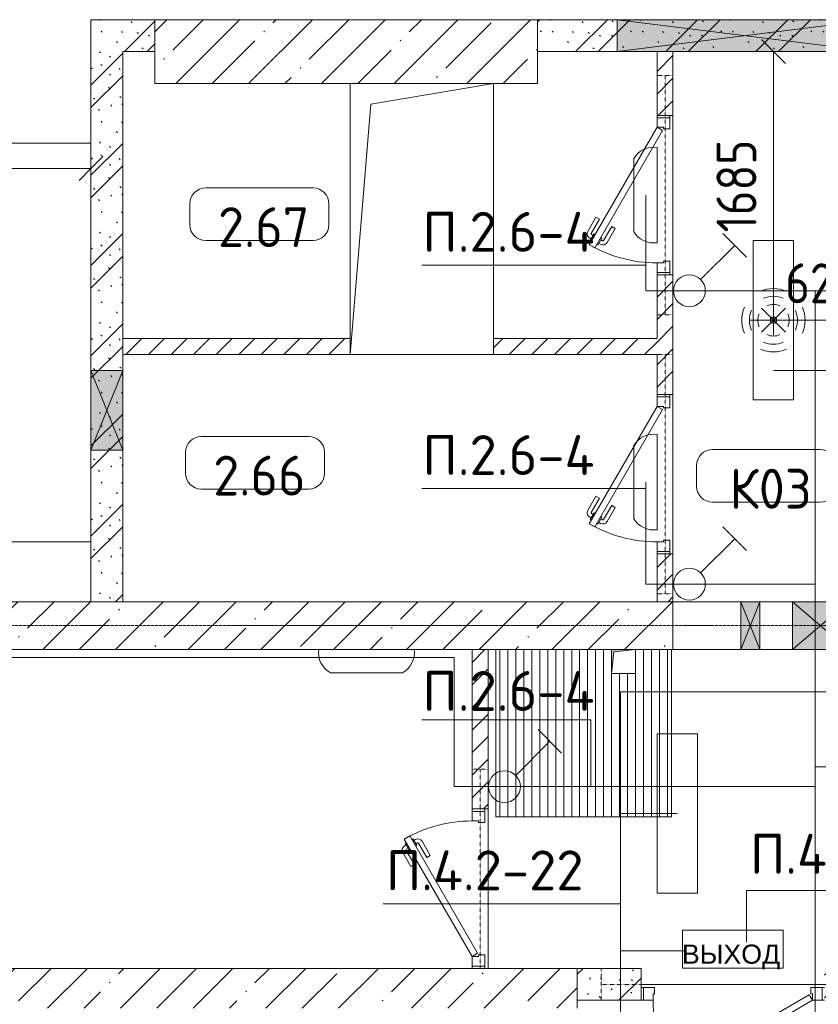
# Model space of a CAD drawing. Header units: millimetres. Extents: x -32229 to 288056, y -13689 to 125138.
# Tile 138 of 193: x 29888 to 34897, y 91675 to 97850. Entities that reach past the tile are written whole.
import ezdxf

# ---------------------------------------------------------------- set-up
doc = ezdxf.new("R2010")
doc.units = ezdxf.units.MM
doc.linetypes.add('3_ Штрих_ 1 х 1 мм', pattern=[2, 1, -1])
doc.linetypes.add('ADSK_Линия сетки', pattern=[25, 20, -2.5, 0, -2.5])
for name, color, linetype, lineweight in [('A-ANNO-DIMS', 7, 'Continuous', 9), ('A-ANNO-DIMS-200', 7, 'Continuous', 9), ('A-ANNO-NOTE', 7, 'Continuous', 18), ('A-AREA-IDEN', 7, 'Continuous', 9), ('A-DETL-THIN', 7, 'Continuous', 9), ('A-DOOR', 7, 'Continuous', 18), ('A-DOOR-FRAM', 7, 'Continuous', 9), ('A-DOOR-OPNG', 7, 'Continuous', 18), ('A-FLOR', 7, 'Continuous', 18), ('A-GLAZ', 7, 'Continuous', 18), ('A-WALL', 7, 'Continuous', 18), ('A-WALL-PATT', 7, 'Continuous', 40), ('C-PRKG', 7, 'Continuous', 18), ('G-ANNO-TEXT', 7, 'Continuous', 9), ('I-WALL', 7, 'Continuous', 18), ('M-EQPM', 7, 'Continuous', 18), ('S-BEAM', 7, 'Continuous', 18), ('S-COLS', 7, 'Continuous', 18), ('S-GRID', 7, 'Continuous', 9)]:
    doc.layers.add(name, color=color, linetype=linetype, lineweight=lineweight)
doc.layers.add('A-DETL', color=7, linetype='Continuous', lineweight=9, true_color=0x00a600)
doc.styles.add('Arial', font='arial.ttf', dxfattribs={"height": 120})
doc.styles.add('GOST Common_3', font='GOST_Common.ttf', dxfattribs={"width": 0.9, "height": 250})
doc.styles.add('GOST Common_4', font='GOST_Common.ttf', dxfattribs={"height": 250})
doc.styles.add('ISOCPEUR', font='isocpeur.ttf', dxfattribs={"height": 250})
doc.dimstyles.new('ГОСТ_2_5_мм2_1', dxfattribs={"dimscale": 304.8, "dimtxt": 251.428749, "dimasz": 0.492126, "dimexe": 0.492126, "dimexo": 0.656168, "dimgap": 0.098425, "dimtad": 1, "dimdec": 0, "dimdsep": 46, "dimtxsty": 'GOST Common_3', "dimblk1": 'OBLIQUE', "dimblk2": 'OBLIQUE', "dimsah": 1, "dimcen": 0.09, "dimazin": 2, "dimtfac": 1, "dimtdec": 4, "dimtix": 1, "dimtmove": 0, "dimatfit": 3, "dimfxl": 1, "dimtvp": 1, "dimtolj": 1, "dimtzin": 0, "dimarcsym": 2})
pattern_1 = [(135, (300.56, 377.28), (-565.6854, 6e-14), [10, -790]), (135, (349.8, 474.73), (-565.6854, 6e-14), [10, -790]), (135, (423.93, 473.06), (-565.6854, 6e-14), [10, -790]), (135, (229.92, 447.9), (-565.6854, 6e-14), [10, -790]), (135, (155.08, 447.9), (-565.6854, 6e-14), [10, -790]), (135, (114.9, 369.03), (-565.6854, 6e-14), [10, -790]), (135, (132.43, 285.8), (-565.6854, 6e-14), [10, -790]), (135, (214.66, 322), (-565.6854, 6e-14), [10, -790]), (135, (198.16, 261.88), (-565.6854, 6e-14), [10, -790]), (135, (45.2, 272.9), (-565.6854, 6e-14), [10, -790]), (135, (42.32, 336.16), (-565.6854, 6e-14), [10, -790]), (135, (92.26, 192.24), (-565.6854, 6e-14), [10, -790]), (135, (7.07, 149.2), (-565.6854, 6e-14), [10, -790]), (135, (80.6, 95.1), (-565.6854, 6e-14), [10, -790]), (135, (79.53, 36.94), (-565.6854, 6e-14), [10, -790]), (135, (153.87, 74.56), (-565.6854, 6e-14), [10, -790]), (135, (228.35, 124.8), (-565.6854, 6e-14), [10, -790]), (135, (279.75, 180.4), (-565.6854, 6e-14), [10, -790]), (135, (282.9, 31.63), (-565.6854, 6e-14), [10, -790]), (135, (377.38, 53.45), (-565.6854, 6e-14), [10, -790]), (135, (352.28, 102.7), (-565.6854, 6e-14), [10, -790]), (135, (354.05, 0), (-565.6854, 6e-14), [10, -790]), (135, (553.23, 16.45), (-565.6854, 6e-14), [10, -790]), (135, (542.38, 63.45), (-565.6854, 6e-14), [10, -790]), (135, (536.58, 239.3), (-565.6854, 6e-14), [10, -790]), (135, (475.85, 203.9), (-565.6854, 6e-14), [10, -790]), (135, (475.85, 316.54), (-565.6854, 6e-14), [10, -790]), (135, (520.8, 408.7), (-565.6854, 6e-14), [10, -790]), (135, (551.1, 470.8), (-565.6854, 6e-14), [10, -790]), (135, (235.25, 537.93), (-565.6854, 6e-14), [10, -790]), (135, (407.25, 547.65), (-565.6854, 6e-14), [10, -790]), (135, (94.5, 558.6), (-565.6854, 6e-14), [10, -790]), (135, (46.4, 532.3), (-565.6854, 6e-14), [10, -790]), (135, (85.56, 465.04), (-565.6854, 6e-14), [10, -790]), (135, (355.53, 181.14), (-565.6854, 6e-14), [10, -790]), (135, (362.23, 243.6), (-565.6854, 6e-14), [10, -790]), (135, (413.45, 344.1), (-565.6854, 6e-14), [10, -790]), (135, (286.3, 273.25), (-565.6854, 6e-14), [10, -790]), (135, (423.02, 263.72), (-565.6854, 6e-14), [10, -790]), (135, (162.94, 190.2), (-565.6854, 6e-14), [10, -790]), (135, (470.25, 120.93), (-565.6854, 6e-14), [10, -790]), (135, (484.48, 9.78), (-565.6854, 6e-14), [10, -790]), (45, (0, 212.13), (-565.6854, 0), []), (45, (212.13, 0), (-565.6854, 0), []), (45, (353.55, 0), (-565.6854, 0), []), (45, (0, 353.55), (-565.6854, 0), [])]
pattern_2 = [(45, (0, 0), (-70.71068, 70.71068), [])]
pattern_3 = [(45, (0, 0), (-228.0985, 228.0985), []), (45, (228.1, 0), (-228.0985, 228.0985), [403.225, -80.645, 6.706, -73.939])]

# ---------------------------------------------------------------- blocks, each defined once
blk = doc.blocks.new('АР_Дверь однопольная - 1000х2100h_850__Кладовая-4711845--02 ЭО')
at = {"layer": 'A-DOOR', "color": 253, "lineweight": 13, "true_color": 0xaaaaaa}
for p, q in [((-311.1, 475), (-331.1, 440.4)), ((-331.1, 440.4), (405, 15.4)), ((425, 50), (-311.1, 475)), ((405, 15.4), (425, 50))]:
    blk.add_line(p, q, dxfattribs=at)
at = {"layer": 'A-DOOR', "color": 253, "lineweight": 5, "true_color": 0xaaaaaa}
for p, q in [((-289.5, 462.5), (-285.5, 469.4)), ((-285.5, 469.4), (-242.2, 444.4)), ((-274.6, 463.2), (-268.6, 473.6)), ((-253, 450.7), (-247, 461.1)), ((-242.2, 444.4), (-246.2, 437.5)), ((-151.4, 411.7), (-240.2, 462.9)), ((-138.9, 433.3), (-227.7, 484.6)), ((-151.4, 411.7), (-138.9, 433.3)), ((-309.5, 427.9), (-313.5, 420.9)), ((-313.5, 420.9), (-270.2, 395.9)), ((-302.6, 414.7), (-308.7, 404.3)), ((-281, 402.2), (-287, 391.8)), ((-196.4, 333.7), (-285.2, 385)), ((-270.2, 395.9), (-266.2, 402.9)), ((-208.9, 312.1), (-297.7, 363.3)), ((-196.4, 333.7), (-208.9, 312.1))]:
    blk.add_line(p, q, dxfattribs=at)
for centre, radius, start, end in [((425, 50), 850, 150, 180), ((-242.7, 458.6), 30, 60, 150), ((-242.7, 458.6), 4.99, 60, 150), ((-282.7, 389.3), 30, 150, 240), ((-282.7, 389.3), 4.99, 150, 240)]:
    blk.add_arc(centre, radius, start, end, dxfattribs=at)
at = {"layer": 'A-DOOR-FRAM', "color": 253, "lineweight": 13, "true_color": 0xaaaaaa}
for p, q in [((-485, 50), (-500, 50)), ((-425, 50), (-485, 50)), ((-485, 50), (-485, -30)), ((-425, 10), (-425, 50)), ((-415, 10), (-425, 10)), ((-415, -30), (-415, 10)), ((425, 10), (415, 10)), ((415, 10), (415, -30)), ((485, 50), (425, 50)), ((425, 50), (425, 10)), ((485, -30), (485, 50)), ((485, 50), (500, 50)), ((-485, -30), (-500, -30)), ((-485, -30), (-415, -30)), ((415, -30), (485, -30)), ((485, -30), (500, -30))]:
    blk.add_line(p, q, dxfattribs=at)
blk = doc.blocks.new('АР_Дверь однопольная - 1000х2100h_850__Кладовая-4711492--02 ЭО')
at = {"layer": 'A-DOOR', "color": 253, "lineweight": 13, "true_color": 0xaaaaaa}
for p, q in [((311.1, 475), (-425, 50)), ((-405, 15.4), (331.1, 440.4)), ((331.1, 440.4), (311.1, 475)), ((-425, 50), (-405, 15.4))]:
    blk.add_line(p, q, dxfattribs=at)
at = {"layer": 'A-DOOR', "color": 253, "lineweight": 5, "true_color": 0xaaaaaa}
for p, q in [((138.9, 433.3), (227.7, 484.6)), ((151.4, 411.7), (138.9, 433.3)), ((151.4, 411.7), (240.2, 462.9)), ((285.5, 469.4), (242.2, 444.4)), ((242.2, 444.4), (246.2, 437.5)), ((253, 450.7), (247, 461.1)), ((274.6, 463.2), (268.6, 473.6)), ((289.5, 462.5), (285.5, 469.4)), ((196.4, 333.7), (285.2, 385)), ((270.2, 395.9), (266.2, 402.9)), ((313.5, 420.9), (270.2, 395.9)), ((281, 402.2), (287, 391.8)), ((302.6, 414.7), (308.7, 404.3)), ((309.5, 427.9), (313.5, 420.9)), ((196.4, 333.7), (208.9, 312.1)), ((208.9, 312.1), (297.7, 363.3))]:
    blk.add_line(p, q, dxfattribs=at)
for centre, radius, start, end in [((242.7, 458.6), 30, 30, 120), ((242.7, 458.6), 4.99, 30, 120), ((-425, 50), 850, 360, 30), ((282.7, 389.3), 4.99, 300, 30), ((282.7, 389.3), 30, 300, 30)]:
    blk.add_arc(centre, radius, start, end, dxfattribs=at)
at = {"layer": 'A-DOOR-FRAM', "color": 253, "lineweight": 13, "true_color": 0xaaaaaa}
for p, q in [((-485, 50), (-500, 50)), ((-425, 50), (-485, 50)), ((-485, 50), (-485, -30)), ((-425, 10), (-425, 50)), ((-415, 10), (-425, 10)), ((-415, -30), (-415, 10)), ((425, 10), (415, 10)), ((415, 10), (415, -30)), ((485, 50), (425, 50)), ((425, 50), (425, 10)), ((485, -30), (485, 50)), ((485, 50), (500, 50)), ((-485, -30), (-500, -30)), ((-485, -30), (-415, -30)), ((415, -30), (485, -30)), ((485, -30), (500, -30))]:
    blk.add_line(p, q, dxfattribs=at)
blk = doc.blocks.new('АР_Дверь однопольная - 1150х2100h_кл_ коридор-4725531--02 ЭО')
at = {"layer": 'A-DOOR', "color": 253, "lineweight": 13, "true_color": 0xaaaaaa}
for p, q in [((366, 600), (-500, 100)), ((-480, 65.4), (386, 565.4)), ((386, 565.4), (366, 600)), ((-500, 100), (-480, 65.4))]:
    blk.add_line(p, q, dxfattribs=at)
at = {"layer": 'A-DOOR', "color": 253, "lineweight": 5, "true_color": 0xaaaaaa}
for p, q in [((193.8, 558.3), (282.6, 609.6)), ((206.3, 536.7), (193.8, 558.3)), ((206.3, 536.7), (295.1, 587.9)), ((340.4, 594.4), (297.1, 569.4)), ((297.1, 569.4), (301.1, 562.5)), ((307.9, 575.7), (301.9, 586.1)), ((329.5, 588.2), (323.5, 598.6)), ((344.4, 587.5), (340.4, 594.4)), ((251.3, 458.7), (340.1, 510)), ((325.1, 520.9), (321.1, 527.9)), ((368.4, 545.9), (325.1, 520.9)), ((335.9, 527.2), (341.9, 516.8)), ((357.5, 539.7), (363.6, 529.3)), ((364.4, 552.9), (368.4, 545.9)), ((251.3, 458.7), (263.8, 437.1)), ((263.8, 437.1), (352.6, 488.3))]:
    blk.add_line(p, q, dxfattribs=at)
for centre, radius, start, end in [((297.6, 583.6), 30, 30, 120), ((297.6, 583.6), 4.99, 30, 120), ((-500, 100), 1000, 360, 30), ((337.6, 514.3), 4.99, 300, 30), ((337.6, 514.3), 30, 300, 30)]:
    blk.add_arc(centre, radius, start, end, dxfattribs=at)
at = {"layer": 'A-DOOR-FRAM', "color": 253, "lineweight": 13, "true_color": 0xaaaaaa}
for p, q in [((-560, 100), (-575, 100)), ((-500, 100), (-560, 100)), ((-560, 100), (-560, 20)), ((-500, 60), (-500, 100)), ((560, 100), (500, 100)), ((500, 100), (500, 60)), ((560, 20), (560, 100)), ((560, 100), (575, 100)), ((-560, 20), (-575, 20)), ((-560, 20), (-490, 20)), ((-490, 60), (-500, 60)), ((-490, 20), (-490, 60)), ((500, 60), (490, 60)), ((490, 60), (490, 20)), ((490, 20), (560, 20)), ((560, 20), (575, 20))]:
    blk.add_line(p, q, dxfattribs=at)
blk = doc.blocks.new('КР_Колонна_ЖБ_Прямоугольная - 400x2400h_B40-V19--02 ЭО')
at = {"layer": 'S-COLS', "lineweight": 5, "true_color": 0xaaaaaa}
h = blk.add_hatch(dxfattribs=at)
h.set_pattern_fill('FP_15', color=253, style=0, pattern_type=2)
h.set_pattern_definition([(315, (-97650, 31935.3), (228.0985, 228.0985), []), (315, (-97650, 31707.2), (228.0985, 228.0985), [403.225, -80.645, 6.706, -73.939])])
h.paths.add_polyline_path([(-200, -925), (-200, -1200), (200, -1200), (200, 1200), (-200, 1200), (-200, -25)])
at = {"layer": 'S-COLS', "color": 253, "lineweight": 15, "true_color": 0xaaaaaa}
for p, q in [((200, 1200), (-200, 1200)), ((-200, 1200), (-200, -25)), ((200, -1200), (200, 1200)), ((-200, -925), (-200, -1200)), ((-200, -1200), (200, -1200))]:
    blk.add_line(p, q, dxfattribs=at)
blk = doc.blocks.new('КР-Проем - Настраиваемый-1583826--02 ЭО')
at = {"layer": 'A-DOOR-OPNG', "color": 253, "lineweight": 13, "true_color": 0xaaaaaa}
for p, q in [((-625, 150), (-475, 150)), ((-475, 150), (-125, 150)), ((-125, 150), (80, 150)), ((80, 150), (200, 150)), ((200, 150), (625, 150)), ((-625, -150), (-475, -150)), ((-475, -150), (-125, -150)), ((-125, -150), (80, -150)), ((80, -150), (200, -150)), ((200, -150), (625, -150))]:
    blk.add_line(p, q, dxfattribs=at)
blk = doc.blocks.new('АР_Машиноместо - 5300x2500_С-V33--02 ЭО')
at = {"layer": 'C-PRKG', "color": 253, "lineweight": 13, "true_color": 0xaaaaaa}
for p, q in [((0, 0), (0, -5300)), ((2500, 0), (2500, -5300))]:
    blk.add_line(p, q, dxfattribs=at)
blk = doc.blocks.new('АР_Приямок - ПР-2_1050х1100-2630290--02 ЭО')
at = {"layer": 'M-EQPM', "lineweight": 5, "true_color": 0xaaaaaa}
h = blk.add_hatch(dxfattribs=at)
h.set_pattern_fill('FP_31', color=253, style=0, pattern_type=2)
h.set_pattern_definition([(90, (0, 0), (-50, 3e-15), [])])
h.paths.add_polyline_path([(1100, -525), (1100, 525), (875, 525), (875, 375), (725, 375), (725, 525), (0, 525), (0, -525), (910, -525)])
at = {"layer": 'M-EQPM', "color": 253, "lineweight": 13, "true_color": 0xaaaaaa}
for p, q in [((0, -525), (0, 525)), ((1100, 525), (1100, -525)), ((1100, -525), (0, -525))]:
    blk.add_line(p, q, dxfattribs=at)
blk = doc.blocks.new('АР_Отверстие прямоугольное - ОВВ-3648192--02 ЭО')
at = {"layer": 'A-GLAZ', "lineweight": 13, "true_color": 0xf0f0f0}
blk.add_hatch(color=7, dxfattribs=at).paths.add_polyline_path([(-675, 100), (-675, -100), (925, -100), (925, 100)])
at = {"layer": 'A-GLAZ', "color": 253, "lineweight": 5, "true_color": 0xaaaaaa}
for p, q in [((925, 100), (-675, -100)), ((-675, 100), (925, -100))]:
    blk.add_line(p, q, dxfattribs=at)
at = {"layer": 'A-GLAZ', "color": 253, "lineweight": 13, "true_color": 0xaaaaaa}
for p, q in [((925, 100), (-675, 100)), ((-675, 100), (-675, -100)), ((-675, 100), (-675, -100)), ((925, -100), (925, 100)), ((925, 100), (925, -100)), ((-675, -100), (925, -100))]:
    blk.add_line(p, q, dxfattribs=at)
blk = doc.blocks.new('АР_Отверстие прямоугольное - ЭОМ-3288621--02 ЭО')
at = {"layer": 'A-GLAZ', "lineweight": 13, "true_color": 0xf0f0f0}
blk.add_hatch(color=7, dxfattribs=at).paths.add_polyline_path([(375, -100), (375, 100), (-125, 100), (-125, -100)])
at = {"layer": 'A-GLAZ', "color": 253, "lineweight": 5, "true_color": 0xaaaaaa}
for p, q in [((375, 100), (-125, -100)), ((-125, 100), (375, -100))]:
    blk.add_line(p, q, dxfattribs=at)
at = {"layer": 'A-GLAZ', "color": 253, "lineweight": 13, "true_color": 0xaaaaaa}
for p, q in [((375, 100), (-125, 100)), ((-125, 100), (-125, -100)), ((-125, 100), (-125, -100)), ((375, -100), (375, 100)), ((375, 100), (375, -100)), ((-125, -100), (375, -100))]:
    blk.add_line(p, q, dxfattribs=at)
blk = doc.blocks.new('АР_Канал вертикальный прямоугольный - ОВ-6409221--02 ЭО')
at = {"layer": 'M-EQPM', "color": 253, "lineweight": 13, "true_color": 0xaaaaaa}
for p, q in [((450, 850), (-450, 850)), ((-450, 850), (-450, -850)), ((-450, -850), (-450, 850)), ((-450, 850), (450, 850)), ((-320, 720), (450, 850)), ((450, -850), (450, 850)), ((450, 850), (450, -850)), ((-450, -850), (-320, 720)), ((-450, -850), (450, -850)), ((450, -850), (-450, -850))]:
    blk.add_line(p, q, dxfattribs=at)
blk = doc.blocks.new('АР_Канал вертикальный прямоугольный - ВК-V88--02 ЭО')
at = {"layer": 'M-EQPM', "lineweight": 13, "true_color": 0xe2e2e2}
blk.add_hatch(color=254, dxfattribs=at).paths.add_polyline_path([(-75, -75), (-60, 60), (75, 75), (-75, 75)])
at = {"layer": 'M-EQPM', "color": 253, "lineweight": 13, "true_color": 0xaaaaaa}
for p, q in [((75, 75), (-75, 75)), ((-75, 75), (-75, -75)), ((75, 75), (-75, 75)), ((-75, 75), (-75, -75)), ((-75, -75), (-75, 75)), ((-75, 75), (75, 75)), ((-60, 60), (75, 75)), ((-60, 60), (75, 75)), ((75, -75), (75, 75)), ((75, 75), (75, -75)), ((-75, -75), (-60, 60)), ((-75, -75), (-60, 60)), ((-75, -75), (75, -75)), ((75, -75), (-75, -75))]:
    blk.add_line(p, q, dxfattribs=at)
blk = doc.blocks.new('АР_Отверстие прямоугольное - ОВВ-3859006--02 ЭО')
at = {"layer": 'A-GLAZ', "lineweight": 13, "true_color": 0xf0f0f0}
blk.add_hatch(color=7, dxfattribs=at).paths.add_polyline_path([(300, -150), (300, 150), (-50, 150), (-50, -150)])
at = {"layer": 'A-GLAZ', "color": 253, "lineweight": 5, "true_color": 0xaaaaaa}
for p, q in [((300, 150), (-50, -150)), ((-50, 150), (300, -150))]:
    blk.add_line(p, q, dxfattribs=at)
at = {"layer": 'A-GLAZ', "color": 253, "lineweight": 13, "true_color": 0xaaaaaa}
for p, q in [((300, 150), (-50, 150)), ((-50, 150), (-50, -150)), ((-50, 150), (-50, -150)), ((300, -150), (300, 150)), ((300, 150), (300, -150)), ((-50, -150), (300, -150))]:
    blk.add_line(p, q, dxfattribs=at)
blk = doc.blocks.new('АР_Перемычка - 100_Уx1_75x5__250-250-6683530--02 ЭО')
at = {"layer": 'S-BEAM', "color": 9, "linetype": '3_ Штрих_ 1 х 1 мм', "lineweight": 15, "true_color": 0xc4c4c4}
for p, q in [((-750, 50), (-750, -50)), ((750, 50), (750, -50)), ((-750, 0), (750, 0))]:
    blk.add_line(p, q, dxfattribs=at)
blk = doc.blocks.new('АР_Перемычка - 200_Уx2_75x5__250-250-V119--02 ЭО')
at = {"layer": 'S-BEAM', "color": 9, "linetype": '3_ Штрих_ 1 х 1 мм', "lineweight": 15, "true_color": 0xc4c4c4}
for p, q in [((-825, 100), (-825, -100)), ((825, 100), (825, -100)), ((-825, 0), (825, 0))]:
    blk.add_line(p, q, dxfattribs=at)
blk = doc.blocks.new('АР_Перемычка - 100_Уx1_75x5__Оп_0_125x80x5_-250-6145371--02 ЭО')
at = {"layer": 'S-BEAM', "color": 9, "linetype": '3_ Штрих_ 1 х 1 мм', "lineweight": 15, "true_color": 0xc4c4c4}
for p, q in [((-500, 50), (-500, -50)), ((750, 50), (750, -50)), ((-500, 0), (750, 0))]:
    blk.add_line(p, q, dxfattribs=at)
blk = doc.blocks.new('АР_Отверстие прямоугольное - АПТ-5416129--02 ЭО')
at = {"layer": 'A-GLAZ', "lineweight": 13, "true_color": 0xf0f0f0}
blk.add_hatch(color=7, dxfattribs=at).paths.add_polyline_path([(185, -150), (185, 150), (65, 150), (65, -150)])
at = {"layer": 'A-GLAZ', "color": 253, "lineweight": 5, "true_color": 0xaaaaaa}
for p, q in [((185, 150), (65, -150)), ((65, 150), (185, -150))]:
    blk.add_line(p, q, dxfattribs=at)
at = {"layer": 'A-GLAZ', "color": 253, "lineweight": 13, "true_color": 0xaaaaaa}
for p, q in [((185, 150), (65, 150)), ((65, 150), (65, -150)), ((65, 150), (65, -150)), ((185, -150), (185, 150)), ((185, 150), (185, -150)), ((65, -150), (185, -150))]:
    blk.add_line(p, q, dxfattribs=at)
blk = doc.blocks.new('Наметкина 10_РД_АР_П_rvt-1--02 ЭО')
at = {"layer": 'A-WALL-PATT', "lineweight": 5, "true_color": 0xaaaaaa}
h = blk.add_hatch(dxfattribs=at)
h.set_pattern_fill('FP_1', color=253, style=0, pattern_type=2)
h.set_pattern_definition(pattern_1)
h.paths.add_polyline_path([(30535.3, 97650), (30735.3, 97650), (30735.3, 97850), (30335.3, 97850), (30335.3, 97650)])
h = blk.add_hatch(dxfattribs=at)
h.set_pattern_fill('FP_1', color=253, style=0, pattern_type=2)
h.set_pattern_definition(pattern_1)
h.paths.add_polyline_path([(33885.3, 97650), (35235.3, 97650), (35235.3, 97850), (33135.3, 97850), (33135.3, 97650), (33635.3, 97650)])
h = blk.add_hatch(dxfattribs=at)
h.set_pattern_fill('FP_1', color=253, style=0, pattern_type=2)
h.set_pattern_definition(pattern_1)
h.paths.add_polyline_path([(30335.3, 94200), (30535.3, 94200), (30535.3, 97650), (30335.3, 97650), (30335.3, 95150)])
h = blk.add_hatch(dxfattribs=at)
h.set_pattern_fill('FP_2', color=253, style=0, pattern_type=2)
h.set_pattern_definition(pattern_2)
h.paths.add_polyline_path([(33985.3, 94200), (33985.3, 94500), (33885.3, 94500), (33885.3, 94200)])
h.paths.add_polyline_path([(33985.3, 95500), (33985.3, 96250), (33885.3, 96250), (33885.3, 95500)])
h.paths.add_polyline_path([(33985.3, 97250), (33985.3, 97650), (33885.3, 97650), (33885.3, 97250)])
h = blk.add_hatch(dxfattribs=at)
h.set_pattern_fill('FP_2', color=253, style=0, pattern_type=2)
h.set_pattern_definition(pattern_2)
h.paths.add_polyline_path([(33885.3, 95750), (33885.3, 95850), (32860.3, 95850), (32860.3, 95750), (33450.1, 95750)])
h.paths.add_polyline_path([(31960.3, 95750), (31960.3, 95850), (30535.5, 95850), (30535.5, 95750)])
h = blk.add_hatch(dxfattribs=at)
h.set_pattern_fill('FP_3', color=253, style=0, pattern_type=2)
h.set_pattern_definition(pattern_3)
h.paths.add_polyline_path([(33615.3, 93900), (33985.3, 93900), (33985.3, 94200), (24985.3, 94200), (24985.3, 93900), (33600.3, 93900)])
h = blk.add_hatch(dxfattribs=at)
h.set_pattern_fill('FP_2', color=253, style=0, pattern_type=2)
h.set_pattern_definition(pattern_2)
h.paths.add_polyline_path([(32825.3, 92900), (32825.3, 93900), (32725.3, 93900), (32725.3, 92900)])
h = blk.add_hatch(dxfattribs=at)
h.set_pattern_fill('FP_3', color=253, style=0, pattern_type=2)
h.set_pattern_definition(pattern_3)
h.paths.add_polyline_path([(33135.3, 91650), (33385.3, 91650), (33385.3, 91900), (24985.3, 91900), (24985.3, 91650), (28250.6, 91650)])
h = blk.add_hatch(dxfattribs=at)
h.set_pattern_fill('FP_1', color=253, style=0, pattern_type=2)
h.set_pattern_definition(pattern_1)
h.paths.add_polyline_path([(34935.3, 91700), (35235.3, 91700), (35235.3, 91900), (34935.3, 91900)])
h.paths.add_polyline_path([(33450.1, 91700), (33785.3, 91700), (33785.3, 91900), (33385.3, 91900), (33385.3, 91700)])
at = {"layer": 'A-FLOR', "color": 253, "lineweight": 13, "true_color": 0xaaaaaa}
for p, q in [((30535.5, 97650), (30535.5, 95850)), ((33985.3, 97250), (33985.3, 96250)), ((33985.3, 96250), (33985.3, 97250)), ((30535.5, 95750), (30535.5, 94200)), ((33985.3, 95500), (33985.3, 94500)), ((33985.3, 94500), (33985.3, 95500)), ((32875.3, 92850), (32875.3, 93900)), ((33975.3, 93900), (33975.3, 92850)), ((32825.3, 92900), (32825.3, 91900)), ((32825.3, 91900), (32825.3, 92900)), ((33975.3, 92850), (32875.3, 92850)), ((34935.3, 91800), (33785.3, 91800)), ((33785.3, 91800), (34935.3, 91800))]:
    blk.add_line(p, q, dxfattribs=at)
at = {"layer": 'A-WALL', "color": 253, "lineweight": 15, "true_color": 0xaaaaaa}
for p, q in [((33885.3, 97650), (33985.3, 97650)), ((33985.3, 97650), (33885.3, 97650)), ((30535.3, 95750), (30535.3, 95850)), ((30535.5, 95850), (30535.5, 95750))]:
    blk.add_line(p, q, dxfattribs=at)
at = {"layer": 'A-WALL', "color": 253, "lineweight": 13, "true_color": 0xaaaaaa}
for p, q in [((33985.3, 94200), (24985.3, 94200)), ((33985.3, 93900), (33985.3, 94200)), ((25885.3, 93900), (33600.3, 93900)), ((33750.3, 93900), (33985.3, 93900)), ((33385.3, 91900), (25885.3, 91900)), ((33385.3, 91650), (33385.3, 91900))]:
    blk.add_line(p, q, dxfattribs=at)
at = {"layer": 'I-WALL', "color": 253, "lineweight": 13, "true_color": 0xaaaaaa}
for p, q in [((30735.3, 97850), (30335.3, 97850)), ((30335.3, 97850), (30335.3, 97650)), ((33635.3, 97850), (33135.3, 97850)), ((35235.3, 97850), (33635.3, 97850)), ((30335.3, 97650), (30335.3, 95650)), ((30535.3, 95850), (30535.3, 97650)), ((30535.3, 97650), (30735.3, 97650)), ((33135.3, 97650), (33635.3, 97650)), ((33635.3, 97650), (33885.3, 97650)), ((33885.3, 97650), (33885.3, 97250)), ((33985.3, 97650), (35235.3, 97650)), ((33985.3, 97250), (33985.3, 97650)), ((33885.3, 97250), (33985.3, 97250)), ((33885.3, 96250), (33885.3, 95850)), ((33985.3, 96250), (33885.3, 96250)), ((33985.3, 95500), (33985.3, 96250)), ((31960.3, 95850), (30535.5, 95850)), ((33885.3, 95850), (32860.3, 95850)), ((30535.3, 95650), (30535.3, 95750)), ((30535.5, 95750), (31960.3, 95750)), ((32860.3, 95750), (33885.3, 95750)), ((33885.3, 95750), (33885.3, 95500)), ((30335.3, 95650), (30335.3, 95150)), ((30535.3, 95150), (30535.3, 95650)), ((33885.3, 95500), (33985.3, 95500)), ((30335.3, 95150), (30335.3, 94200)), ((30535.3, 94200), (30535.3, 95150)), ((33885.3, 94500), (33885.3, 94200)), ((33985.3, 94500), (33885.3, 94500)), ((33985.3, 94200), (33985.3, 94500)), ((30335.3, 94200), (30535.3, 94200)), ((33885.3, 94200), (33985.3, 94200)), ((32725.3, 93900), (32725.3, 92900)), ((32825.3, 93900), (32725.3, 93900)), ((32825.3, 92900), (32825.3, 93900)), ((32725.3, 92900), (32825.3, 92900)), ((33785.3, 91900), (33385.3, 91900)), ((33385.3, 91900), (33385.3, 91700)), ((33785.3, 91700), (33785.3, 91900)), ((33385.3, 91700), (33785.3, 91700))]:
    blk.add_line(p, q, dxfattribs=at)
at = {"layer": 'A-DOOR', "color": 253, "lineweight": 13, "true_color": 0xaaaaaa}
for name, p, rotation in [('АР_Дверь однопольная - 1000х2100h_850__Кладовая-4711845--02 ЭО', (33935.3, 96750), 90), ('АР_Дверь однопольная - 1000х2100h_850__Кладовая-4711845--02 ЭО', (33935.3, 95000), 90), ('КР-Проем - Настраиваемый-1583826--02 ЭО', (34610.3, 94050), 180), ('АР_Дверь однопольная - 1000х2100h_850__Кладовая-4711492--02 ЭО', (32775.3, 92400), 90), ('АР_Дверь однопольная - 1150х2100h_кл_ коридор-4725531--02 ЭО', (34360.3, 91800), 180)]:
    blk.add_blockref(name, p, dxfattribs=dict(at, rotation=rotation))
at = {"layer": 'A-GLAZ', "color": 253, "lineweight": 13, "true_color": 0xaaaaaa}
for name, p, rotation in [('АР_Отверстие прямоугольное - ОВВ-3648192--02 ЭО', (34560.3, 97750), 180), ('АР_Отверстие прямоугольное - ЭОМ-3288621--02 ЭО', (30435.3, 95525), 270)]:
    blk.add_blockref(name, p, dxfattribs=dict(at, rotation=rotation))
for name, p in [('АР_Отверстие прямоугольное - АПТ-5416129--02 ЭО', (34345.3, 94050)), ('АР_Отверстие прямоугольное - ОВВ-3859006--02 ЭО', (34785.3, 94050))]:
    blk.add_blockref(name, p, dxfattribs=at)
at = {"layer": 'C-PRKG', "color": 253, "lineweight": 13, "true_color": 0xaaaaaa, "rotation": 90.00000000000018}
blk.add_blockref('АР_Машиноместо - 5300x2500_С-V33--02 ЭО', (25035.3, 94575), dxfattribs=at)
at = {"layer": 'M-EQPM', "color": 253, "lineweight": 13, "true_color": 0xaaaaaa}
for name, p in [('АР_Канал вертикальный прямоугольный - ОВ-6409221--02 ЭО', (32410.3, 96600)), ('АР_Приямок - ПР-2_1050х1100-2630290--02 ЭО', (32875.3, 93375)), ('АР_Канал вертикальный прямоугольный - ВК-V88--02 ЭО', (33675.3, 93825))]:
    blk.add_blockref(name, p, dxfattribs=at)
at = {"layer": 'S-BEAM', "color": 253, "lineweight": 13, "true_color": 0xaaaaaa}
for name, p, rotation in [('АР_Перемычка - 100_Уx1_75x5__250-250-6683530--02 ЭО', (33935.3, 96750), 90), ('АР_Перемычка - 100_Уx1_75x5__250-250-6683530--02 ЭО', (33935.3, 95000), 90), ('АР_Перемычка - 100_Уx1_75x5__Оп_0_125x80x5_-250-6145371--02 ЭО', (32775.3, 92400), 90), ('АР_Перемычка - 200_Уx2_75x5__250-250-V119--02 ЭО', (34360.3, 91800), 180)]:
    blk.add_blockref(name, p, dxfattribs=dict(at, rotation=rotation))
at = {"layer": 'S-COLS', "color": 253, "lineweight": 13, "true_color": 0xaaaaaa, "rotation": 89.9999999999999}
blk.add_blockref('КР_Колонна_ЖБ_Прямоугольная - 400x2400h_B40-V19--02 ЭО', (31935.3, 97650), dxfattribs=at)
blk = doc.blocks.new('Марка помещения 2 - Марка помещения 2-1605974--02 ЭО')
at = {"layer": 'A-AREA-IDEN', "color": 253, "true_color": 0xaaaaaa}
for p, q in [((-1.797, 0.841), (1.569, 0.841)), ((-2.297, -0.309), (-2.297, 0.341)), ((2.069, 0.341), (2.069, -0.309)), ((1.569, -0.809), (-1.797, -0.809))]:
    blk.add_line(p, q, dxfattribs=at)
for centre, start, end in [((-1.797, 0.341), 90, 180), ((1.569, 0.341), 0, 90), ((-1.797, -0.309), 180, 270), ((1.569, -0.309), 270, 360)]:
    blk.add_arc(centre, 0.5, start, end, dxfattribs=at)
blk = doc.blocks.new('DIMBLOCK263--02 ЭО')
at = {"layer": 'A-ANNO-DIMS-200'}
for p, q in [((27885.6, 96839.8), (27885.6, 97066.2)), ((30335.3, 96822.3), (30335.3, 97066.2)), ((27885.6, 96916.2), (27960.6, 96991.2)), ((30335.3, 96916.2), (30410.3, 96991.2)), ((27885.6, 96916.2), (27810.6, 96841.2)), ((27885.6, 96916.2), (30335.3, 96916.2)), ((27885.6, 96916.2), (27885.6, 96839.8)), ((30335.3, 96916.2), (30260.3, 96841.2)), ((30335.3, 96916.2), (30335.3, 96822.3))]:
    blk.add_line(p, q, dxfattribs=at)
at = {"layer": 'A-ANNO-DIMS-200', "color": 0, "insert": (28784.5, 97272.9), "char_height": 250, "width": 782.412, "attachment_point": 1, "line_spacing_factor": 1.022761, "style": 'GOST Common_3'}
blk.add_mtext('2450', dxfattribs=at)
blk = doc.blocks.new('_Oblique')
at = {"color": 0, "linetype": 'ByBlock', "lineweight": -2}
blk.add_line((-0.5, -0.5), (0.5, 0.5), dxfattribs=at)
blk = doc.blocks.new('DIMBLOCK312--02 ЭО')
at = {"layer": 'A-ANNO-DIMS-200'}
for p, q in [((34615.1, 97650), (34540.1, 97725)), ((34709, 97650), (34465.1, 97650)), ((34615.1, 95965.1), (34615.1, 97650)), ((34615.1, 97650), (34690.1, 97575)), ((34615.1, 97650), (34709, 97650)), ((34615.1, 95965.1), (34540.1, 96040.1)), ((34709, 95965.1), (34465.1, 95965.1)), ((34615.1, 95965.1), (34690.1, 95890.1)), ((34615.1, 95965.1), (34709, 95965.1))]:
    blk.add_line(p, q, dxfattribs=at)
at = {"layer": 'A-ANNO-DIMS-200', "color": 0, "insert": (34258.4, 96515.6), "char_height": 250, "width": 700.591, "attachment_point": 1, "rotation": 90, "line_spacing_factor": 1.022761, "style": 'GOST Common_3'}
blk.add_mtext('1685', dxfattribs=at)
blk = doc.blocks.new('DIMBLOCK313--02 ЭО')
at = {"layer": 'A-ANNO-DIMS-200'}
for p, q in [((34615.3, 95871.2), (34615.3, 96115.2)), ((35235.3, 95871.2), (35235.3, 96115.2)), ((34615.3, 95965.2), (34690.3, 96040.2)), ((35235.3, 95965.2), (35310.3, 96040.2)), ((34615.3, 95965.2), (34540.3, 95890.2)), ((34615.3, 95965.2), (35235.3, 95965.2)), ((34615.3, 95965.2), (34615.3, 95871.2)), ((35235.3, 95965.2), (35160.3, 95890.2)), ((35235.3, 95965.2), (35235.3, 95871.2))]:
    blk.add_line(p, q, dxfattribs=at)
at = {"layer": 'A-ANNO-DIMS-200', "color": 0, "insert": (34688.8, 96321.9), "char_height": 250, "width": 567.632, "attachment_point": 1, "line_spacing_factor": 1.022761, "style": 'GOST Common_3'}
blk.add_mtext('620', dxfattribs=at)

msp = doc.modelspace()

# ---------------------------------------------------------------- linework, layer by layer
at = {"layer": 'A-ANNO-NOTE', "color": 5, "lineweight": 9, "true_color": 0x0000ff}
for p, q in [((33886.1, 97048.6), (33886.1, 96451.4)), ((33738.8, 96524.1), (33738.8, 96975.9)), ((34298.8, 96508.9), (34447, 96360.7)), ((34489, 95465.1), (34489, 96465.1)), ((34489, 96465.1), (34741.7, 96465.1)), ((34741.7, 96465.1), (34741.7, 95465.1)), ((34158.8, 96220.7), (34372.9, 96434.8)), ((34741.7, 95465.1), (34489, 95465.1)), ((33886.1, 95248.6), (33886.1, 94651.4)), ((33738.8, 94724.1), (33738.8, 95175.9)), ((34298.8, 94668.9), (34447, 94520.7)), ((34158.8, 94380.7), (34372.9, 94594.8)), ((31764.3, 93900.9), (32361.5, 93900.9)), ((32288.8, 93753.5), (31837, 93753.5)), ((33138.8, 93398.9), (33287, 93250.7)), ((32998.8, 93110.7), (33212.9, 93324.8))]:
    msp.add_line(p, q, dxfattribs=at)
at = {"layer": 'A-ANNO-NOTE', "color": 1, "lineweight": 9, "true_color": 0xff0000}
for p, q in [((33885.5, 92371.5), (33885.5, 93371.5)), ((33885.5, 93371.5), (34138.2, 93371.5)), ((34138.2, 93371.5), (34138.2, 92371.5)), ((34138.2, 92371.5), (33885.5, 92371.5)), ((34044.1, 92140.7), (34676.3, 92140.7)), ((34044.1, 91900.7), (34044.1, 92140.7)), ((34044.7, 91901), (34044.7, 92140.7)), ((34044.7, 92140.7), (34675.9, 92140.7)), ((34675.9, 92140.7), (34675.9, 91901)), ((34676.3, 92140.7), (34676.3, 91900.7)), ((34676.3, 91900.7), (34044.1, 91900.7)), ((34044.7, 91901), (34675.9, 91901))]:
    msp.add_line(p, q, dxfattribs=at)
at = {"layer": 'A-ANNO-NOTE', "color": 5, "lineweight": 9, "true_color": 0x0000ff}
for centre, radius in [((34088.1, 96150), 100), ((34614.5, 95965.1), 20), ((34615.4, 95966), 20), ((34615.4, 95964.2), 20), ((34616.3, 95965.1), 20), ((34088.1, 94310), 100), ((32928.1, 93040), 100)]:
    msp.add_circle(centre, radius, dxfattribs=at)
for centre, radius, start, end in [((33864, 96907.6), 142.7, 81.09008, 151.42088), ((33864, 96592.4), 142.7, 208.57912, 278.90992), ((34615.4, 95964.2), 199.6, 66, 114), ((34615.4, 95964.2), 151.5, 66, 114), ((34616.3, 95965.1), 199.6, 156, 204), ((34616.3, 95965.1), 151.5, 156, 204), ((34615.4, 95964.2), 99.8, 66, 114), ((34614.5, 95965.1), 151.5, 336, 24), ((34614.5, 95965.1), 199.6, 336, 24), ((34616.3, 95965.1), 99.8, 156, 204), ((34614.5, 95965.1), 99.8, 336, 24), ((34615.4, 95966), 99.8, 246, 294), ((34615.4, 95966), 199.6, 246, 294), ((34615.4, 95966), 151.5, 246, 294), ((33864, 95107.6), 142.7, 81.09008, 151.42088), ((33864, 94792.4), 142.7, 208.57912, 278.90992), ((31905.3, 93878.8), 142.7, 171.09008, 241.42088), ((32220.5, 93878.8), 142.7, 298.57912, 8.90992)]:
    msp.add_arc(centre, radius, start, end, dxfattribs=at)
at = {"layer": 'A-DETL', "color": 5, "true_color": 0x0000ff}
for p, q in [((33815.3, 96750), (33815.3, 96150)), ((33815.3, 96150), (35555.3, 96150)), ((34876.8, 93040), (34876.8, 96150)), ((34608.3, 95964.9), (34617.1, 95964.9)), ((33815.3, 94950), (33815.3, 94310)), ((33815.3, 94310), (34876.8, 94310)), ((26062.9, 93850), (32612.9, 93850)), ((32612.9, 93850), (32612.9, 93040)), ((41485.3, 93165.2), (34876.8, 93165.2)), ((34876.8, 93165.2), (34876.8, 89444.7)), ((34876.8, 93040), (32612.9, 93040))]:
    msp.add_line(p, q, dxfattribs=at)
at = {"layer": 'A-DETL', "color": 1, "true_color": 0xff0000}
for p, q in [((36785.3, 93635.2), (33655.3, 93635.2)), ((33655.3, 93635.2), (33655.3, 92010)), ((34011.8, 92871.5), (33655.3, 92871.5)), ((33655.3, 92010), (33655.3, 89284.7)), ((34055.3, 92010), (33655.3, 92010))]:
    msp.add_line(p, q, dxfattribs=at)
at = {"layer": 'A-DETL-THIN'}
for p, q in [((32410.3, 96310), (33815.3, 96310)), ((34615.3, 95650.5), (36680.6, 95650.5)), ((32410.3, 94910), (33815.3, 94910)), ((32410.3, 93459.8), (33470.3, 93459.8)), ((33470.3, 93459.8), (33470.3, 93040)), ((35445.3, 92389.1), (34445.3, 92389.1)), ((34445.3, 92389.1), (34445.3, 92066.6)), ((33655.3, 92305.5), (32166.7, 92305.5))]:
    msp.add_line(p, q, dxfattribs=at)
at = {"layer": 'S-GRID', "color": 253, "linetype": 'ADSK_Линия сетки', "true_color": 0xaaaaaa}
msp.add_line((131381.2, 94050), (-30593.4, 94050), dxfattribs=at)

# ---------------------------------------------------------------- block references
at = {"lineweight": 5}
msp.add_blockref('Наметкина 10_РД_АР_П_rvt-1--02 ЭО', (0, 0), dxfattribs=at)
at = {"layer": 'A-AREA-IDEN', "color": 253, "true_color": 0xaaaaaa, "xscale": 199.9999999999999, "yscale": 199.9999999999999, "zscale": 199.9999999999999}
for p in [(31413.9, 96626.6), (31386.9, 95068.2), (34592.9, 94985.6)]:
    msp.add_blockref('Марка помещения 2 - Марка помещения 2-1605974--02 ЭО', p, dxfattribs=at)

# ---------------------------------------------------------------- texts
at = {"layer": 'A-ANNO-NOTE', "color": 1, "lineweight": 9, "true_color": 0xff0000, "insert": (34349.2, 91972.2), "char_height": 120, "width": 648, "attachment_point": 5, "line_spacing_factor": 0.936439, "style": 'Arial'}
msp.add_mtext('\\pt20.0004,39.9996,60,80.0004,99.9996,120,140.0004,159.9996,180,200.0004,219.9996,240,260.0004,279.9996,300,320.0004,339.9996,360,380.0004,399.9996,420,440.0004,459.9996,480,500.0004,519.9996,540,560.0004,579.9996,600,620.0004,639.9996;ВЫХОД', dxfattribs=at)
at = {"layer": 'A-AREA-IDEN', "color": 253, "true_color": 0xaaaaaa, "char_height": 250, "attachment_point": 5, "line_spacing_factor": 1.022766, "style": 'GOST Common_4'}
for s, insert, width in [('\\pt100,200,300,400,500,600,700,800,900,1000,1100,1200,1300,1400,1500,1600,1700,1800,1900,2000,2100,2200,2300,2400,2500,2600,2700,2800,2900,3000,3100,3200;2.67', (31418.4, 96549.2), 648), ('\\pt100,200,300,400,500,600,700,800,900,1000,1100,1200,1300,1400,1500,1600,1700,1800,1900,2000,2100,2200,2300,2400,2500,2600,2700,2800,2900,3000,3100,3200;2.66', (31391.4, 94990.8), 648), ('\\pt100,200,300,400,500,600,700,800,900,1000,1100,1200,1300,1400,1500,1600,1700,1800,1900,2000,2100,2200,2300,2400,2500,2600,2700,2800,2900,3000,3100,3200;К03', (34597.4, 94908.1), 582)]:
    msp.add_mtext(s, dxfattribs=dict(at, insert=insert, width=width))
at = {"layer": 'G-ANNO-TEXT', "char_height": 250, "attachment_point": 1, "line_spacing_factor": 1.139951, "style": 'ISOCPEUR'}
for s, insert, width in [('\\pt600,1200,1800,2400,3000,3600,4200,4800,5400,6000,6600,7200,7800,8400,9000,9600,10200,10800,11400,12000,12600,13200,13800,14400,15000,15600,16200,16800,17400,18000,18600,19200;П.2.6-4', (32414.2, 96644.6), 1096.86), ('\\pt600,1200,1800,2400,3000,3600,4200,4800,5400,6000,6600,7200,7800,8400,9000,9600,10200,10800,11400,12000,12600,13200,13800,14400,15000,15600,16200,16800,17400,18000,18600,19200;П.2.6-4', (32414.2, 95244.6), 1096.86), ('\\pt600,1200,1800,2400,3000,3600,4200,4800,5400,6000,6600,7200,7800,8400,9000,9600,10200,10800,11400,12000,12600,13200,13800,14400,15000,15600,16200,16800,17400,18000,18600,19200;П.2.6-4', (32414.2, 93765), 1096.86), ('\\pt600,1200,1800,2400,3000,3600,4200,4800,5400,6000,6600,7200,7800,8400,9000,9600,10200,10800,11400,12000,12600,13200,13800,14400,15000,15600,16200,16800,17400,18000,18600,19200;П.4.2-7', (34467.7, 92743.7), 1096.86), ('\\pt600,1200,1800,2400,3000,3600,4200,4800,5400,6000,6600,7200,7800,8400,9000,9600,10200,10800,11400,12000,12600,13200,13800,14400,15000,15600,16200,16800,17400,18000,18600,19200;П.4.2-22', (32184.9, 92640.2), 1270.58)]:
    msp.add_mtext(s, dxfattribs=dict(at, insert=insert, width=width))

# ---------------------------------------------------------------- dimensions: what is measured, and where the dimension line sits
at = {"layer": 'A-ANNO-DIMS'}
dim = msp.add_linear_dim(base=(34615.1, 97650), p1=(34509, 95965.1), p2=(34509, 97650), angle=90, dimstyle='ГОСТ_2_5_мм2_1', override={"dimpost": '<>', "dimfxl": 1684.939317}, dxfattribs=at)
dim.commit()
dim.dimension.update_dxf_attribs({"geometry": 'DIMBLOCK312--02 ЭО', "text_midpoint": (34460.1, 96807.5)})
for base, p1, p2, override, picture, middle in [((30335.3, 96916.2), (27885.6, 96639.8), (30335.3, 97022.3), {"dimpost": '<>', "dimfxl": 2479.357006}, 'DIMBLOCK263--02 ЭО', (29110.5, 97071.2)), ((35235.3, 95965.2), (34615.3, 96071.2), (35235.3, 96071.2), {"dimpost": '<>', "dimfxl": 620.023353}, 'DIMBLOCK313--02 ЭО', (34925.3, 96120.2))]:
    dim = msp.add_linear_dim(base=base, p1=p1, p2=p2, dimstyle='ГОСТ_2_5_мм2_1', override=override, dxfattribs=at)
    dim.commit()
    dim.dimension.update_dxf_attribs({"geometry": picture, "text_midpoint": middle})

doc.saveas('drawing.dxf')
